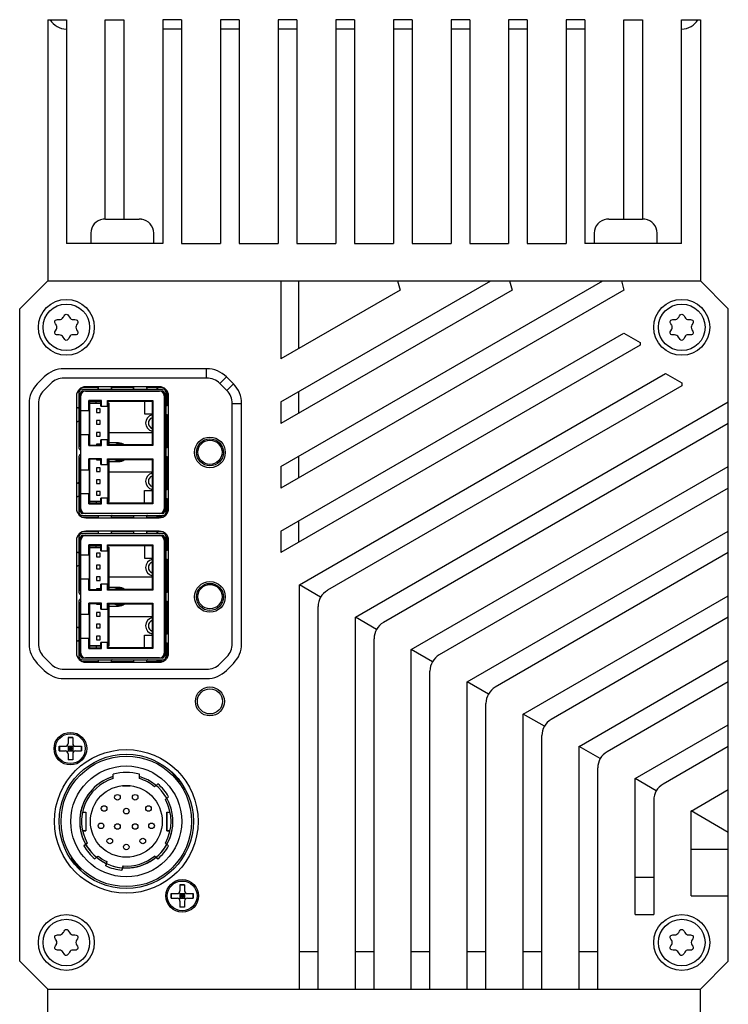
# Model space of a CAD drawing. Header units: millimetres. Extents: x 37 to 414, y 102 to 288.
# Tile 4 of 4: x 298 to 374, y 159 to 265. Entities that reach past the tile are written whole.
import ezdxf

# ---------------------------------------------------------------- set-up
doc = ezdxf.new("R2010")
doc.units = ezdxf.units.MM
doc.header["$LTSCALE"] = 23.1
doc.layers.add('00_COMPONENTS', color=7, linetype='CONTINUOUS')

msp = doc.modelspace()

# ---------------------------------------------------------------- linework, layer by layer
at = {"layer": '00_COMPONENTS'}
for p, q in [((301.46, 265.11), (301.46, 237.11)), ((301.46, 265.11), (303.46, 265.11)), ((303.46, 265.11), (303.46, 241.11)), ((307.64, 243.71), (307.64, 265.11)), ((307.64, 265.11), (309.64, 265.11)), ((309.64, 265.11), (309.64, 243.7)), ((313.82, 265.11), (313.82, 241.11)), ((315.82, 265.11), (313.82, 265.11)), ((315.82, 264.11), (313.82, 264.11)), ((315.82, 265.11), (315.82, 241.11)), ((320, 265.11), (320, 241.11)), ((322, 265.11), (320, 265.11)), ((322, 264.11), (320, 264.11)), ((322, 265.11), (322, 241.11)), ((326.18, 265.11), (326.18, 241.11)), ((328.18, 265.11), (326.18, 265.11)), ((328.18, 264.11), (326.18, 264.11)), ((328.18, 265.11), (328.18, 241.11)), ((332.36, 265.11), (332.36, 241.11)), ((334.36, 265.11), (332.36, 265.11)), ((334.36, 264.11), (332.36, 264.11)), ((334.36, 265.11), (334.36, 241.11)), ((338.54, 265.11), (338.54, 241.11)), ((340.54, 265.11), (338.54, 265.11)), ((340.54, 264.11), (338.54, 264.11)), ((340.54, 265.11), (340.54, 241.11)), ((344.72, 265.11), (344.72, 241.11)), ((346.72, 265.11), (344.72, 265.11)), ((346.72, 264.11), (344.72, 264.11)), ((346.72, 265.11), (346.72, 241.11)), ((352.9, 265.11), (350.9, 265.11)), ((350.9, 265.11), (350.9, 241.11)), ((352.9, 264.11), (350.9, 264.11)), ((352.9, 265.11), (352.9, 241.11)), ((359.08, 265.11), (357.08, 265.11)), ((357.08, 265.11), (357.08, 241.11)), ((359.08, 264.11), (357.08, 264.11)), ((359.08, 265.11), (359.08, 241.11)), ((363.26, 265.11), (365.26, 265.11)), ((363.26, 243.7), (363.26, 265.11)), ((365.26, 265.11), (365.26, 243.71)), ((369.44, 265.11), (371.46, 265.11)), ((369.44, 241.11), (369.44, 265.11)), ((369.44, 264.11), (369.46, 264.11)), ((371.46, 265.11), (371.46, 237.11)), ((307.41, 243.7), (307.41, 243.7)), ((307.65, 243.71), (308.96, 243.71)), ((308.96, 243.71), (308.96, 243.7)), ((309.96, 243.7), (309.96, 243.71)), ((309.96, 243.71), (311.26, 243.71)), ((311.5, 243.7), (311.51, 243.7)), ((361.41, 243.7), (361.41, 243.7)), ((361.65, 243.71), (362.96, 243.71)), ((362.96, 243.71), (362.96, 243.7)), ((363.96, 243.71), (365.26, 243.71)), ((363.96, 243.7), (363.96, 243.71)), ((365.5, 243.7), (365.51, 243.7)), ((306.08, 242.21), (306.08, 241.11)), ((312.83, 241.11), (312.83, 242.21)), ((360.08, 242.21), (360.08, 241.11)), ((366.83, 241.11), (366.83, 242.21)), ((313.82, 241.11), (303.46, 241.11)), ((315.82, 241.11), (320, 241.11)), ((322, 241.11), (326.18, 241.11)), ((328.18, 241.11), (332.36, 241.11)), ((334.36, 241.11), (338.54, 241.11)), ((340.54, 241.11), (344.72, 241.11)), ((346.72, 241.11), (350.9, 241.11)), ((352.9, 241.11), (357.08, 241.11)), ((369.44, 241.11), (359.08, 241.11)), ((298.46, 234.11), (301.46, 237.11)), ((301.46, 237.11), (371.46, 237.11)), ((326.46, 237.11), (326.46, 228.72)), ((326.46, 224.1), (348.99, 237.11)), ((326.46, 217.18), (360.99, 237.11)), ((328.37, 237.11), (328.37, 229.82)), ((338.99, 237.11), (339.26, 236.11)), ((350.99, 237.11), (351.26, 236.11)), ((362.99, 237.11), (363.26, 236.11)), ((371.46, 237.11), (374.46, 234.11)), ((339.26, 236.11), (326.46, 228.72)), ((351.26, 236.11), (326.46, 221.79)), ((363.26, 236.11), (326.46, 214.87)), ((298.46, 164.11), (298.46, 234.11)), ((374.46, 164.11), (374.46, 234.11)), ((326.46, 210.25), (363.26, 231.5)), ((363.26, 231.5), (364.99, 230.5)), ((364.99, 230.5), (364.99, 230.19)), ((364.99, 230.19), (326.46, 207.94)), ((318.51, 227.67), (303.2, 227.67)), ((318.51, 226.67), (318.51, 227.67)), ((328.46, 204.47), (367.73, 227.14)), ((367.73, 227.14), (369.46, 226.14)), ((301.08, 226.8), (300.34, 226.05)), ((301.79, 226.09), (301.04, 225.35)), ((318.51, 226.67), (303.2, 226.67)), ((319.93, 226.09), (320.64, 226.8)), ((320.67, 225.35), (319.93, 226.09)), ((321.38, 226.05), (320.64, 226.8)), ((369.46, 226.14), (369.46, 225.84)), ((304.9, 225.37), (304.76, 225.37)), ((304.79, 225.09), (304.79, 219.29)), ((304.96, 225.42), (304.81, 225.42)), ((304.99, 219.29), (304.99, 225.09)), ((306.87, 225.67), (305.17, 225.67)), ((305.19, 225.49), (313.78, 225.49)), ((305.19, 225.29), (313.78, 225.29)), ((305.51, 225.27), (313.46, 225.27)), ((313.43, 225.74), (305.54, 225.74)), ((306.87, 225.74), (306.87, 225.58)), ((308.31, 225.58), (308.31, 225.74)), ((310.66, 225.67), (308.31, 225.67)), ((310.66, 225.74), (310.66, 225.58)), ((312.1, 225.58), (312.1, 225.74)), ((313.16, 225.67), (312.1, 225.67)), ((313.16, 225.67), (313.16, 225.49)), ((313.79, 225.67), (313.26, 225.67)), ((313.26, 225.49), (313.26, 225.67)), ((313.98, 225.09), (313.98, 212.33)), ((314.18, 212.33), (314.18, 225.09)), ((314.26, 223.71), (314.26, 225.3)), ((320.67, 225.35), (321.38, 226.05)), ((328.37, 225.21), (328.37, 222.9)), ((369.46, 225.84), (331.46, 203.9)), ((304.54, 224.74), (304.54, 212.68)), ((305.01, 212.65), (305.01, 224.77)), ((305.89, 224.25), (305.89, 224.26)), ((307.23, 224.26), (305.89, 224.26)), ((305.89, 223.19), (305.89, 224.26)), ((305.89, 223.19), (305.89, 224.25)), ((305.89, 224.24), (305.91, 224.24)), ((305.91, 224.24), (305.95, 224.2)), ((305.91, 224.24), (305.91, 219.44)), ((307.16, 224.2), (305.95, 224.2)), ((305.95, 224.2), (305.95, 219.48)), ((305.95, 224.18), (307.16, 224.18)), ((305.95, 223.98), (307.16, 223.98)), ((307.16, 223.96), (305.95, 223.96)), ((306.66, 223.98), (306.66, 224.18)), ((307.16, 224.19), (307.23, 224.26)), ((307.16, 223.64), (307.16, 224.2)), ((307.23, 223.64), (307.23, 224.26)), ((307.89, 224.26), (312.73, 224.26)), ((307.89, 224.26), (307.96, 224.19)), ((307.89, 223.64), (307.89, 224.26)), ((307.96, 224.19), (312.66, 224.19)), ((307.96, 219.49), (307.96, 224.19)), ((312.66, 224.18), (307.96, 224.18)), ((307.96, 223.98), (308.06, 223.98)), ((308.06, 219.49), (308.06, 223.98)), ((311.86, 224.18), (311.86, 222.84)), ((312.66, 224.19), (312.73, 224.26)), ((312.66, 224.19), (312.66, 219.49)), ((312.73, 224.26), (312.73, 219.42)), ((313.96, 224.77), (313.96, 212.65)), ((313.96, 224.19), (313.98, 224.19)), ((314.43, 212.68), (314.43, 224.74)), ((326.46, 224.1), (326.46, 221.79)), ((334.46, 201.01), (374.46, 224.1)), ((299.46, 223.93), (299.46, 198.18)), ((300.46, 223.93), (300.46, 198.18)), ((304.7, 223.46), (304.54, 223.46)), ((304.79, 223.19), (304.99, 223.19)), ((305.01, 223.46), (304.99, 223.46)), ((305.01, 223.19), (305.89, 223.19)), ((307.09, 223.38), (306.69, 223.38)), ((306.69, 223.38), (306.69, 222.98)), ((306.69, 222.98), (307.09, 222.98)), ((307.09, 222.98), (307.09, 223.38)), ((307.16, 223.64), (307.96, 223.64)), ((313.98, 223.75), (313.96, 223.75)), ((313.98, 223.71), (313.96, 223.71)), ((314.43, 223.71), (314.26, 223.71)), ((321.26, 223.93), (322.26, 223.93)), ((321.26, 198.18), (321.26, 223.93)), ((322.26, 198.18), (322.26, 223.93)), ((304.54, 222.02), (304.7, 222.02)), ((304.99, 222.02), (305.01, 222.02)), ((307.09, 222.11), (306.69, 222.11)), ((306.69, 222.11), (306.69, 221.71)), ((307.09, 221.71), (307.09, 222.11)), ((311.86, 222.84), (312.66, 222.84)), ((313.96, 222.71), (313.98, 222.71)), ((313.96, 222.68), (313.98, 222.68)), ((313.98, 222.23), (313.96, 222.23)), ((314.18, 222.68), (314.26, 222.68)), ((314.26, 222.23), (314.18, 222.23)), ((314.26, 222.71), (314.43, 222.71)), ((314.26, 219.21), (314.26, 222.71)), ((306.69, 221.71), (307.09, 221.71)), ((307.09, 220.84), (306.69, 220.84)), ((306.69, 220.84), (306.69, 220.44)), ((307.09, 220.44), (307.09, 220.84)), ((308.06, 220.84), (312.66, 220.84)), ((374.46, 221.79), (337.46, 200.43)), ((304.99, 220.59), (304.79, 220.59)), ((305.89, 220.59), (305.01, 220.59)), ((305.89, 219.42), (305.89, 220.59)), ((305.89, 219.42), (305.89, 220.59)), ((306.69, 220.44), (307.09, 220.44)), ((307.96, 220.04), (307.16, 220.04)), ((307.16, 219.49), (307.16, 220.04)), ((307.23, 219.42), (307.23, 220.04)), ((307.89, 219.42), (307.89, 220.04)), ((304.79, 219.41), (304.99, 219.41)), ((305.91, 219.44), (305.89, 219.44)), ((305.89, 219.42), (307.23, 219.42)), ((305.89, 219.42), (305.89, 219.42)), ((305.95, 219.48), (305.91, 219.44)), ((305.95, 219.48), (307.16, 219.48)), ((307.09, 219.57), (306.69, 219.57)), ((306.69, 219.57), (306.69, 219.48)), ((307.09, 219.48), (307.09, 219.57)), ((307.16, 219.48), (307.16, 219.49)), ((307.23, 219.42), (307.16, 219.48)), ((307.89, 219.42), (307.96, 219.49)), ((312.73, 219.42), (307.89, 219.42)), ((312.66, 219.49), (307.96, 219.49)), ((309.06, 219.71), (308.06, 219.71)), ((312.73, 219.42), (312.66, 219.49)), ((313.96, 219.69), (313.98, 219.69)), ((313.98, 219.25), (313.96, 219.25)), ((313.98, 219.21), (313.96, 219.21)), ((314.43, 219.21), (314.26, 219.21)), ((304.79, 218.13), (304.79, 212.33)), ((304.99, 218.01), (304.79, 218.01)), ((304.99, 212.33), (304.99, 218.13)), ((305.89, 218), (305.89, 218.01)), ((307.23, 218.01), (305.89, 218.01)), ((305.89, 216.84), (305.89, 218.01)), ((305.89, 216.84), (305.89, 218)), ((305.89, 217.99), (305.91, 217.99)), ((305.91, 217.99), (305.95, 217.95)), ((305.91, 217.99), (305.91, 213.19)), ((307.16, 217.95), (305.95, 217.95)), ((305.95, 217.95), (305.95, 213.23)), ((306.69, 217.95), (306.69, 217.9)), ((306.69, 217.9), (307.09, 217.9)), ((307.09, 217.9), (307.09, 217.95)), ((307.16, 217.95), (307.23, 218.01)), ((307.16, 217.39), (307.16, 217.95)), ((307.23, 217.39), (307.23, 218.01)), ((307.89, 218.01), (307.96, 217.94)), ((307.89, 218.01), (312.73, 218.01)), ((307.89, 217.39), (307.89, 218.01)), ((307.96, 217.94), (312.66, 217.94)), ((307.96, 213.24), (307.96, 217.94)), ((308.06, 213.44), (308.06, 217.94)), ((308.06, 217.71), (309.06, 217.71)), ((312.73, 218.01), (312.66, 217.94)), ((312.66, 217.94), (312.66, 213.24)), ((312.73, 218.01), (312.73, 213.17)), ((313.96, 218.21), (313.98, 218.21)), ((313.96, 218.18), (313.98, 218.18)), ((313.98, 217.73), (313.96, 217.73)), ((314.18, 218.18), (314.26, 218.18)), ((314.26, 217.73), (314.18, 217.73)), ((314.26, 218.21), (314.43, 218.21)), ((314.26, 214.71), (314.26, 218.21)), ((328.37, 218.28), (328.37, 215.97)), ((304.79, 216.84), (304.99, 216.84)), ((305.01, 216.84), (305.89, 216.84)), ((307.09, 217.03), (306.69, 217.03)), ((306.69, 217.03), (306.69, 216.63)), ((306.69, 216.63), (307.09, 216.63)), ((307.09, 216.63), (307.09, 217.03)), ((307.16, 217.39), (307.96, 217.39)), ((308.06, 216.59), (312.66, 216.59)), ((326.46, 217.18), (326.46, 214.87)), ((340.46, 197.55), (374.46, 217.18)), ((304.99, 216.34), (304.79, 216.34)), ((307.09, 215.76), (306.69, 215.76)), ((306.69, 215.76), (306.69, 215.36)), ((307.09, 215.36), (307.09, 215.76)), ((304.7, 215.4), (304.54, 215.4)), ((305.01, 215.4), (304.99, 215.4)), ((306.69, 215.36), (307.09, 215.36)), ((307.09, 214.49), (306.69, 214.49)), ((306.69, 214.49), (306.69, 214.09)), ((307.09, 214.09), (307.09, 214.49)), ((311.86, 214.59), (312.66, 214.59)), ((311.86, 213.24), (311.86, 214.59)), ((313.96, 215.19), (313.98, 215.19)), ((313.98, 214.75), (313.96, 214.75)), ((313.98, 214.71), (313.96, 214.71)), ((314.18, 215.19), (314.26, 215.19)), ((314.26, 214.75), (314.18, 214.75)), ((314.43, 214.71), (314.26, 214.71)), ((374.46, 214.87), (343.46, 196.97)), ((304.54, 213.96), (304.7, 213.96)), ((304.99, 214.24), (304.79, 214.24)), ((304.99, 213.96), (305.01, 213.96)), ((305.89, 214.24), (305.01, 214.24)), ((305.89, 213.17), (305.89, 214.24)), ((305.89, 213.17), (305.89, 214.24)), ((305.95, 213.46), (307.16, 213.46)), ((305.95, 213.44), (307.16, 213.44)), ((306.66, 213.44), (306.66, 213.24)), ((306.69, 214.09), (307.09, 214.09)), ((307.96, 213.79), (307.16, 213.79)), ((307.16, 213.23), (307.16, 213.79)), ((307.23, 213.17), (307.23, 213.79)), ((307.89, 213.17), (307.89, 213.79)), ((307.96, 213.44), (308.06, 213.44)), ((313.96, 213.71), (313.98, 213.71)), ((313.96, 213.68), (313.98, 213.68)), ((314.26, 213.71), (314.43, 213.71)), ((314.26, 212.13), (314.26, 213.71)), ((305.91, 213.19), (305.89, 213.19)), ((305.89, 213.17), (307.23, 213.17)), ((305.95, 213.23), (305.91, 213.19)), ((305.95, 213.24), (307.16, 213.24)), ((305.95, 213.23), (307.16, 213.23)), ((307.23, 213.17), (307.16, 213.24)), ((307.96, 213.24), (307.89, 213.17)), ((312.73, 213.17), (307.89, 213.17)), ((312.66, 213.24), (307.96, 213.24)), ((307.96, 213.24), (312.66, 213.24)), ((312.73, 213.17), (312.66, 213.24)), ((313.98, 213.23), (313.96, 213.23)), ((304.76, 212.05), (304.9, 212.05)), ((304.81, 212), (304.96, 212)), ((305.17, 211.75), (306.87, 211.75)), ((313.78, 212.13), (305.19, 212.13)), ((305.19, 211.93), (313.78, 211.93)), ((313.46, 212.15), (305.51, 212.15)), ((305.54, 211.68), (313.43, 211.68)), ((306.87, 211.85), (306.87, 211.68)), ((308.31, 211.68), (308.31, 211.85)), ((308.31, 211.75), (310.66, 211.75)), ((310.66, 211.85), (310.66, 211.68)), ((312.1, 211.68), (312.1, 211.85)), ((312.1, 211.75), (313.16, 211.75)), ((313.16, 211.93), (313.16, 211.75)), ((313.26, 211.93), (313.26, 211.75)), ((313.79, 211.75), (313.26, 211.75)), ((328.37, 211.35), (328.37, 209.04)), ((313.43, 210.24), (305.54, 210.24)), ((306.87, 210.24), (306.87, 210.08)), ((308.31, 210.08), (308.31, 210.24)), ((310.66, 210.24), (310.66, 210.08)), ((312.1, 210.08), (312.1, 210.24)), ((326.46, 210.25), (326.46, 207.94)), ((346.46, 194.08), (374.46, 210.25)), ((304.54, 209.24), (304.54, 197.18)), ((304.9, 209.87), (304.76, 209.87)), ((304.79, 209.59), (304.79, 203.79)), ((304.96, 209.92), (304.81, 209.92)), ((304.99, 203.79), (304.99, 209.59)), ((305.01, 197.15), (305.01, 209.27)), ((306.87, 210.17), (305.17, 210.17)), ((305.19, 209.99), (313.78, 209.99)), ((305.19, 209.79), (313.78, 209.79)), ((305.51, 209.77), (313.46, 209.77)), ((310.66, 210.17), (308.31, 210.17)), ((313.16, 210.17), (312.1, 210.17)), ((313.16, 210.17), (313.16, 209.99)), ((313.79, 210.17), (313.26, 210.17)), ((313.26, 209.99), (313.26, 210.17)), ((313.96, 209.27), (313.96, 197.15)), ((313.98, 209.59), (313.98, 196.83)), ((314.18, 196.83), (314.18, 209.59)), ((314.26, 208.21), (314.26, 209.8)), ((314.43, 197.18), (314.43, 209.24)), ((305.89, 208.75), (305.89, 208.76)), ((307.23, 208.76), (305.89, 208.76)), ((305.89, 207.69), (305.89, 208.76)), ((305.89, 207.69), (305.89, 208.75)), ((305.89, 208.74), (305.91, 208.74)), ((305.91, 208.74), (305.95, 208.7)), ((305.91, 208.74), (305.91, 203.94)), ((307.16, 208.7), (305.95, 208.7)), ((305.95, 208.7), (305.95, 203.98)), ((305.95, 208.68), (307.16, 208.68)), ((305.95, 208.48), (307.16, 208.48)), ((307.16, 208.46), (305.95, 208.46)), ((306.66, 208.48), (306.66, 208.68)), ((307.16, 208.69), (307.23, 208.76)), ((307.16, 208.14), (307.16, 208.7)), ((307.16, 208.14), (307.96, 208.14)), ((307.23, 208.14), (307.23, 208.76)), ((307.89, 208.76), (307.96, 208.69)), ((307.89, 208.76), (312.73, 208.76)), ((307.89, 208.14), (307.89, 208.76)), ((307.96, 208.69), (312.66, 208.69)), ((307.96, 203.99), (307.96, 208.69)), ((312.66, 208.68), (307.96, 208.68)), ((307.96, 208.48), (308.06, 208.48)), ((308.06, 203.99), (308.06, 208.48)), ((311.86, 208.68), (311.86, 207.34)), ((312.66, 208.69), (312.73, 208.76)), ((312.66, 208.69), (312.66, 203.99)), ((312.73, 208.76), (312.73, 203.92)), ((313.98, 208.21), (313.96, 208.21)), ((314.43, 208.21), (314.26, 208.21)), ((304.7, 207.96), (304.54, 207.96)), ((304.79, 207.69), (304.99, 207.69)), ((305.01, 207.96), (304.99, 207.96)), ((305.01, 207.69), (305.89, 207.69)), ((307.09, 207.88), (306.69, 207.88)), ((306.69, 207.88), (306.69, 207.48)), ((306.69, 207.48), (307.09, 207.48)), ((307.09, 207.48), (307.09, 207.88)), ((311.86, 207.34), (312.66, 207.34)), ((313.96, 207.21), (313.98, 207.21)), ((314.26, 207.21), (314.43, 207.21)), ((314.26, 203.71), (314.26, 207.21)), ((374.46, 207.94), (349.46, 193.5)), ((304.54, 206.52), (304.7, 206.52)), ((304.99, 206.52), (305.01, 206.52)), ((307.09, 206.61), (306.69, 206.61)), ((306.69, 206.61), (306.69, 206.21)), ((306.69, 206.21), (307.09, 206.21)), ((307.09, 206.21), (307.09, 206.61)), ((304.99, 205.09), (304.79, 205.09)), ((305.89, 205.09), (305.01, 205.09)), ((305.89, 203.92), (305.89, 205.09)), ((305.89, 203.92), (305.89, 205.09)), ((307.09, 205.34), (306.69, 205.34)), ((306.69, 205.34), (306.69, 204.94)), ((306.69, 204.94), (307.09, 204.94)), ((307.09, 204.94), (307.09, 205.34)), ((308.06, 205.34), (312.66, 205.34)), ((304.79, 203.91), (304.99, 203.91)), ((305.91, 203.94), (305.89, 203.94)), ((305.89, 203.92), (307.23, 203.92)), ((305.89, 203.92), (305.89, 203.92)), ((305.95, 203.98), (305.91, 203.94)), ((305.95, 203.98), (307.16, 203.98)), ((307.09, 204.07), (306.69, 204.07)), ((306.69, 204.07), (306.69, 203.98)), ((307.09, 203.98), (307.09, 204.07)), ((307.96, 204.54), (307.16, 204.54)), ((307.16, 203.99), (307.16, 204.54)), ((307.16, 203.98), (307.16, 203.99)), ((307.23, 203.92), (307.16, 203.98)), ((307.23, 203.92), (307.23, 204.54)), ((307.89, 203.92), (307.89, 204.54)), ((307.89, 203.92), (307.96, 203.99)), ((312.73, 203.92), (307.89, 203.92)), ((312.66, 203.99), (307.96, 203.99)), ((309.06, 204.21), (308.06, 204.21)), ((312.73, 203.92), (312.66, 203.99)), ((328.46, 161.11), (328.46, 204.48)), ((330.73, 203.17), (328.46, 204.47)), ((313.98, 203.71), (313.96, 203.71)), ((314.43, 203.71), (314.26, 203.71)), ((352.46, 190.62), (374.46, 203.32)), ((304.79, 202.63), (304.79, 196.83)), ((304.99, 202.51), (304.79, 202.51)), ((304.99, 196.83), (304.99, 202.63)), ((307.23, 202.51), (305.89, 202.51)), ((305.89, 202.5), (305.89, 202.51)), ((305.89, 201.34), (305.89, 202.51)), ((305.89, 201.34), (305.89, 202.5)), ((305.89, 202.49), (305.91, 202.49)), ((305.91, 202.49), (305.95, 202.45)), ((305.91, 202.49), (305.91, 197.69)), ((307.16, 202.45), (305.95, 202.45)), ((305.95, 202.45), (305.95, 197.73)), ((306.69, 202.45), (306.69, 202.4)), ((306.69, 202.4), (307.09, 202.4)), ((307.09, 202.4), (307.09, 202.45)), ((307.16, 202.45), (307.23, 202.51)), ((307.16, 201.89), (307.16, 202.45)), ((307.16, 201.89), (307.96, 201.89)), ((307.23, 201.89), (307.23, 202.51)), ((307.89, 202.51), (312.73, 202.51)), ((307.89, 202.51), (307.96, 202.44)), ((307.89, 201.89), (307.89, 202.51)), ((307.96, 202.44), (312.66, 202.44)), ((307.96, 197.74), (307.96, 202.44)), ((308.06, 197.94), (308.06, 202.44)), ((308.06, 202.21), (309.06, 202.21)), ((312.73, 202.51), (312.66, 202.44)), ((312.66, 202.44), (312.66, 197.74)), ((312.73, 202.51), (312.73, 197.67)), ((313.96, 202.71), (313.98, 202.71)), ((313.98, 202.23), (313.96, 202.23)), ((314.26, 202.71), (314.43, 202.71)), ((314.26, 199.21), (314.26, 202.71)), ((330.46, 161.11), (330.46, 202.16)), ((304.79, 201.34), (304.99, 201.34)), ((305.01, 201.34), (305.89, 201.34)), ((307.09, 201.53), (306.69, 201.53)), ((306.69, 201.53), (306.69, 201.13)), ((306.69, 201.13), (307.09, 201.13)), ((307.09, 201.13), (307.09, 201.53)), ((308.06, 201.09), (312.66, 201.09)), ((336.73, 199.7), (334.46, 201.01)), ((334.46, 161.11), (334.46, 201.01)), ((374.46, 201.01), (355.46, 190.04)), ((304.7, 199.9), (304.54, 199.9)), ((305.01, 199.9), (304.99, 199.9)), ((307.09, 200.26), (306.69, 200.26)), ((306.69, 200.26), (306.69, 199.86)), ((306.69, 199.86), (307.09, 199.86)), ((307.09, 199.86), (307.09, 200.26)), ((304.99, 198.74), (304.79, 198.74)), ((305.89, 198.74), (305.01, 198.74)), ((305.89, 197.67), (305.89, 198.74)), ((305.89, 197.67), (305.89, 198.74)), ((307.09, 198.99), (306.69, 198.99)), ((306.69, 198.99), (306.69, 198.59)), ((306.69, 198.59), (307.09, 198.59)), ((307.09, 198.59), (307.09, 198.99)), ((311.86, 199.09), (312.66, 199.09)), ((311.86, 197.74), (311.86, 199.09)), ((313.98, 199.25), (313.96, 199.25)), ((313.98, 199.21), (313.96, 199.21)), ((314.43, 199.21), (314.26, 199.21)), ((336.46, 161.11), (336.46, 198.7)), ((304.54, 198.46), (304.7, 198.46)), ((304.99, 198.46), (305.01, 198.46)), ((305.91, 197.69), (305.89, 197.69)), ((305.89, 197.67), (307.23, 197.67)), ((305.89, 197.67), (305.89, 197.67)), ((305.95, 197.73), (305.91, 197.69)), ((305.95, 197.96), (307.16, 197.96)), ((305.95, 197.94), (307.16, 197.94)), ((305.95, 197.74), (307.16, 197.74)), ((305.95, 197.73), (307.16, 197.73)), ((306.66, 197.94), (306.66, 197.74)), ((307.96, 198.29), (307.16, 198.29)), ((307.16, 197.73), (307.16, 198.29)), ((307.23, 197.67), (307.16, 197.74)), ((307.23, 197.67), (307.23, 198.29)), ((307.89, 197.67), (307.89, 198.29)), ((307.96, 197.74), (307.89, 197.67)), ((312.73, 197.67), (307.89, 197.67)), ((307.96, 197.94), (308.06, 197.94)), ((312.66, 197.74), (307.96, 197.74)), ((307.96, 197.74), (312.66, 197.74)), ((312.73, 197.67), (312.66, 197.74)), ((313.96, 198.21), (313.98, 198.21)), ((313.96, 198.18), (313.98, 198.18)), ((313.98, 197.73), (313.96, 197.73)), ((314.18, 198.18), (314.26, 198.18)), ((314.26, 197.73), (314.18, 197.73)), ((314.26, 198.21), (314.43, 198.21)), ((314.26, 196.63), (314.26, 198.21)), ((342.73, 196.24), (340.46, 197.55)), ((340.46, 161.11), (340.46, 197.55)), ((301.04, 196.76), (301.79, 196.02)), ((304.76, 196.55), (304.9, 196.55)), ((304.81, 196.5), (304.96, 196.5)), ((313.78, 196.63), (305.19, 196.63)), ((313.46, 196.65), (305.51, 196.65)), ((319.93, 196.02), (320.67, 196.76)), ((300.34, 196.06), (301.08, 195.31)), ((303.2, 195.43), (318.51, 195.43)), ((305.17, 196.25), (306.87, 196.25)), ((305.19, 196.43), (313.78, 196.43)), ((305.54, 196.18), (313.43, 196.18)), ((306.87, 196.35), (306.87, 196.18)), ((308.31, 196.18), (308.31, 196.35)), ((308.31, 196.25), (310.66, 196.25)), ((310.66, 196.35), (310.66, 196.18)), ((312.1, 196.18), (312.1, 196.35)), ((312.1, 196.25), (313.16, 196.25)), ((313.16, 196.43), (313.16, 196.25)), ((313.26, 196.43), (313.26, 196.25)), ((313.79, 196.25), (313.26, 196.25)), ((320.64, 195.31), (321.38, 196.06)), ((358.46, 187.15), (374.46, 196.39)), ((303.2, 194.43), (318.51, 194.43)), ((342.46, 161.11), (342.46, 195.24)), ((348.73, 192.77), (346.46, 194.08)), ((346.46, 161.11), (346.46, 194.08)), ((374.46, 194.08), (361.46, 186.58)), ((348.46, 161.11), (348.46, 191.77)), ((354.73, 189.31), (352.46, 190.62)), ((352.46, 161.11), (352.46, 190.62)), ((364.46, 183.69), (374.46, 189.46)), ((304.14, 188.11), (303.64, 188.11)), ((303.64, 188.11), (303.64, 187.46)), ((303.64, 188.09), (304.14, 188.09)), ((304.14, 188.11), (304.14, 187.46)), ((354.46, 161.11), (354.46, 188.31)), ((302.69, 187.16), (303.34, 187.16)), ((302.69, 186.66), (302.69, 187.16)), ((302.71, 187.16), (302.71, 186.66)), ((303.55, 187.25), (304.23, 186.58)), ((303.55, 186.58), (304.23, 187.25)), ((303.64, 187.16), (304.14, 187.16)), ((303.64, 187.16), (303.64, 186.66)), ((303.89, 187.16), (303.89, 186.66)), ((304.14, 187.16), (304.14, 186.66)), ((304.44, 187.16), (305.08, 187.16)), ((305.07, 187.16), (305.07, 186.66)), ((305.08, 186.66), (305.08, 187.16)), ((358.46, 161.11), (358.46, 187.16)), ((360.73, 185.85), (358.46, 187.15)), ((374.46, 187.15), (367.46, 183.11)), ((302.69, 186.66), (303.34, 186.66)), ((303.64, 186.91), (304.14, 186.91)), ((303.64, 186.66), (304.14, 186.66)), ((303.64, 186.36), (303.64, 185.72)), ((304.14, 186.36), (304.14, 185.72)), ((304.44, 186.66), (305.08, 186.66)), ((303.64, 185.74), (304.14, 185.74)), ((304.14, 185.72), (303.64, 185.72)), ((308.49, 183.71), (308.49, 184.17)), ((308.49, 183.71), (308.49, 184.17)), ((311.29, 183.71), (311.29, 184.17)), ((311.29, 183.71), (311.29, 184.17)), ((315.87, 183.12), (314.76, 184.41)), ((360.46, 161.11), (360.46, 184.84)), ((309.49, 182.94), (309.49, 182.91)), ((309.49, 182.91), (309.49, 182.94)), ((310.29, 182.91), (309.49, 182.91)), ((309.49, 182.91), (310.29, 182.91)), ((310.29, 182.91), (310.29, 182.94)), ((310.29, 182.94), (310.29, 182.91)), ((312.92, 182.83), (313.27, 183.13)), ((312.92, 182.83), (313.27, 183.13)), ((315.78, 183.22), (315.81, 183.2)), ((366.73, 182.38), (364.46, 183.69)), ((364.46, 169.11), (364.46, 183.69)), ((314.43, 181.75), (314.08, 181.46)), ((314.08, 181.46), (314.43, 181.75)), ((370.46, 180.22), (374.46, 182.53)), ((366.46, 181.38), (366.46, 169.11)), ((305.19, 180.11), (305.54, 180.11)), ((305.19, 180.11), (305.54, 180.11)), ((305.54, 180.11), (305.54, 178.11)), ((305.54, 180.11), (305.54, 178.11)), ((314.24, 180.11), (314.58, 180.11)), ((314.24, 180.11), (314.58, 180.11)), ((314.24, 180.11), (314.24, 178.11)), ((314.24, 178.11), (314.24, 180.11)), ((374.46, 177.92), (370.46, 180.23)), ((370.46, 171.11), (370.46, 180.23)), ((305.19, 178.11), (305.54, 178.11)), ((305.54, 178.11), (305.19, 178.11)), ((314.24, 178.11), (314.58, 178.11)), ((314.58, 178.11), (314.24, 178.11)), ((305.35, 176.48), (305.7, 176.77)), ((305.7, 176.77), (305.35, 176.48)), ((314.43, 176.48), (314.08, 176.77)), ((314.08, 176.77), (314.43, 176.48)), ((306.85, 175.39), (306.5, 175.1)), ((306.5, 175.1), (306.85, 175.39)), ((312.92, 175.39), (313.27, 175.1)), ((313.27, 175.1), (312.92, 175.39)), ((370.46, 176.11), (374.46, 176.11)), ((303.91, 175.11), (305.01, 173.82)), ((303.99, 175.01), (303.96, 175.03)), ((307.68, 174.35), (307.8, 174.79)), ((307.8, 174.79), (307.68, 174.35)), ((309.54, 174.33), (309.42, 173.89)), ((309.42, 173.89), (309.54, 174.33)), ((316.14, 172.31), (315.64, 172.31)), ((315.64, 172.31), (315.64, 171.66)), ((315.64, 172.29), (316.14, 172.29)), ((316.14, 172.31), (316.14, 171.66)), ((364.46, 173.11), (366.46, 173.11)), ((314.69, 171.36), (315.34, 171.36)), ((314.69, 170.86), (314.69, 171.36)), ((314.71, 171.36), (314.71, 170.86)), ((315.55, 171.45), (316.23, 170.78)), ((315.55, 170.78), (316.23, 171.45)), ((315.64, 171.36), (316.14, 171.36)), ((315.64, 171.36), (315.64, 170.86)), ((315.89, 171.36), (315.89, 170.86)), ((316.14, 171.36), (316.14, 170.86)), ((316.44, 171.36), (317.08, 171.36)), ((317.07, 171.36), (317.07, 170.86)), ((317.08, 170.86), (317.08, 171.36)), ((314.69, 170.86), (315.34, 170.86)), ((315.64, 171.11), (316.14, 171.11)), ((315.64, 170.86), (316.14, 170.86)), ((315.64, 170.56), (315.64, 169.92)), ((316.14, 170.56), (316.14, 169.92)), ((316.44, 170.86), (317.08, 170.86)), ((370.46, 171.11), (374.46, 171.11)), ((315.64, 169.94), (316.14, 169.94)), ((316.14, 169.92), (315.64, 169.92)), ((364.46, 169.11), (366.46, 169.11)), ((330.46, 165.11), (328.46, 165.11)), ((336.46, 165.11), (334.46, 165.11)), ((342.46, 165.11), (340.46, 165.11)), ((348.46, 165.11), (346.46, 165.11)), ((354.46, 165.11), (352.46, 165.11)), ((360.46, 165.11), (358.46, 165.11)), ((301.46, 161.11), (298.46, 164.11)), ((374.46, 164.11), (371.46, 161.11)), ((301.46, 161.11), (371.46, 161.11)), ((301.46, 133.11), (301.46, 161.11)), ((371.46, 133.11), (371.46, 161.11))]:
    msp.add_line(p, q, dxfattribs=at)
for centre, radius in [((303.46, 232.11), 3), ((303.46, 232.11), 2.5), ((369.46, 232.11), 3), ((369.46, 232.11), 2.5), ((318.86, 218.69), 1.65), ((318.86, 218.69), 1.45), ((318.86, 218.71), 1.3), ((318.86, 203.19), 1.65), ((318.86, 203.19), 1.45), ((318.86, 203.21), 1.3), ((318.86, 191.98), 1.55), ((318.86, 191.98), 1.35), ((303.89, 186.91), 1.75), ((303.89, 186.91), 1.6), ((309.89, 179.11), 7.7), ((309.89, 179.11), 7.2), ((309.89, 179.11), 7), ((309.89, 179.11), 7), ((309.89, 179.11), 5.95), ((309.89, 179.11), 5.95), ((309.89, 179.11), 3.85), ((309.89, 179.11), 3.85), ((308.94, 181.69), 0.3), ((310.84, 181.69), 0.3), ((307.51, 180.49), 0.3), ((312.27, 180.49), 0.3), ((309.89, 180.21), 0.3), ((307.18, 178.63), 0.3), ((308.94, 178.56), 0.3), ((310.84, 178.56), 0.3), ((312.6, 178.63), 0.3), ((308.12, 177), 0.3), ((309.89, 176.36), 0.3), ((311.66, 177), 0.3), ((315.89, 171.11), 1.75), ((315.89, 171.11), 1.6), ((303.46, 166.11), 3), ((369.46, 166.11), 3), ((303.46, 166.11), 2.5), ((369.46, 166.11), 2.5)]:
    msp.add_circle(centre, radius, dxfattribs=at)
for centre, radius, start, end in [((307.58, 242.21), 1.5, 96.6317, 180), ((307.65, 242.12), 1.6, 89.9885, 98.6235), ((307.65, 242.1), 1.62, 89.9997, 90.7113), ((311.26, 242.12), 1.6, 81.3771, 90.0122), ((311.33, 242.21), 1.5, 0, 83.3683), ((361.58, 242.21), 1.5, 96.6317, 180), ((361.65, 242.12), 1.6, 89.9885, 98.6235), ((361.65, 242.1), 1.62, 89.9997, 90.7113), ((365.26, 242.12), 1.6, 81.3771, 90.0122), ((365.33, 242.21), 1.5, 0, 83.3683), ((302.7, 233.42), 0.488, 267.1925, 332.8075), ((304.2, 233.4), 0.462, 206.7658, 273.2342), ((368.7, 233.42), 0.488, 267.1925, 332.8075), ((370.2, 233.4), 0.462, 206.7658, 273.2342), ((302.08, 232.11), 0.372, 325.3043, 34.6957), ((304.97, 232.11), 0.488, 147.1925, 212.8075), ((368.08, 232.11), 0.372, 325.3043, 34.6957), ((370.97, 232.11), 0.488, 147.1925, 212.8075), ((302.72, 230.83), 0.462, 26.7658, 93.2342), ((304.14, 230.93), 0.372, 85.3043, 154.6957), ((368.72, 230.83), 0.462, 26.7658, 93.2342), ((370.14, 230.93), 0.372, 85.3043, 154.6957), ((303.2, 224.67), 3, 90, 135), ((318.51, 224.67), 3, 45, 90), ((303.2, 224.67), 2, 90, 135), ((318.51, 224.67), 2, 45, 90), ((302.46, 223.93), 3, 135, 180), ((302.46, 223.93), 2, 135, 180), ((305.54, 224.74), 1, 90, 180), ((305.19, 225.09), 0.4, 90, 180), ((305.19, 225.09), 0.2, 90, 180), ((305.51, 224.77), 0.5, 90, 180), ((313.43, 224.74), 1, 0, 90), ((313.46, 224.77), 0.5, 0, 90), ((313.78, 225.09), 0.4, 0, 90), ((313.78, 225.09), 0.2, 0, 90), ((319.26, 223.93), 2, 0, 45), ((319.26, 223.93), 3, 0, 45), ((312.86, 221.84), 0.9, 102.8444, 257.1556), ((312.86, 221.84), 0.6, 109.4728, 250.5276), ((305.19, 219.29), 0.4, 180, 243.2212), ((305.19, 219.29), 0.2, 180, 205.6932), ((309.06, 218.71), 0.9, 59.4623, 120.5377), ((309.06, 218.71), 1, 50.8553, 90), ((305.19, 218.13), 0.4, 116.7788, 180), ((305.19, 218.13), 0.2, 154.3069, 180), ((309.06, 218.71), 0.9, 239.4623, 300.5377), ((309.06, 218.71), 1, 270, 309.1446), ((312.86, 215.59), 0.9, 102.8444, 257.1556), ((312.86, 215.59), 0.6, 109.4728, 250.5276), ((305.54, 212.68), 1, 180, 270), ((305.19, 212.33), 0.4, 180, 270), ((305.19, 212.33), 0.2, 180, 270), ((305.51, 212.65), 0.5, 180, 270), ((313.43, 212.68), 1, 270, 360), ((313.46, 212.65), 0.5, 270, 360), ((313.78, 212.33), 0.4, 270, 360), ((313.78, 212.33), 0.2, 270, 360), ((305.54, 209.24), 1, 90, 180), ((313.43, 209.24), 1, 0, 90), ((305.19, 209.59), 0.4, 90, 180), ((305.19, 209.59), 0.2, 90, 180), ((305.51, 209.27), 0.5, 90, 180), ((313.46, 209.27), 0.5, 0, 90), ((313.78, 209.59), 0.4, 0, 90), ((313.78, 209.59), 0.2, 0, 90), ((312.86, 206.34), 0.9, 102.8444, 257.1556), ((312.86, 206.34), 0.6, 109.4728, 250.5276), ((309.06, 203.21), 0.9, 59.4623, 120.5377), ((309.06, 203.21), 1, 50.8553, 90), ((332.46, 202.16), 2, 120, 180), ((305.19, 203.79), 0.4, 180, 243.2212), ((305.19, 202.63), 0.4, 116.7788, 180), ((305.19, 203.79), 0.2, 180, 205.6932), ((305.19, 202.63), 0.2, 154.3069, 180), ((309.06, 203.21), 0.9, 239.4623, 300.5377), ((309.06, 203.21), 1, 270, 309.1446), ((312.86, 200.09), 0.9, 102.8444, 257.1556), ((312.86, 200.09), 0.6, 109.4728, 250.5276), ((338.46, 198.7), 2, 120, 180), ((302.46, 198.18), 3, 180, 225), ((302.46, 198.18), 2, 180, 225), ((319.26, 198.18), 2, 315, 360), ((319.26, 198.18), 3, 315, 360), ((305.54, 197.18), 1, 180, 270), ((305.19, 196.83), 0.4, 180, 270), ((305.19, 196.83), 0.2, 180, 270), ((305.51, 197.15), 0.5, 180, 270), ((313.43, 197.18), 1, 270, 360), ((313.46, 197.15), 0.5, 270, 360), ((313.78, 196.83), 0.4, 270, 360), ((313.78, 196.83), 0.2, 270, 360), ((344.46, 195.24), 2, 120, 180), ((303.2, 197.43), 2, 225, 270), ((318.51, 197.43), 2, 270, 315), ((303.2, 197.43), 3, 225, 270), ((318.51, 197.43), 3, 270, 315), ((350.46, 191.77), 2, 120, 180), ((356.46, 188.31), 2, 120, 180), ((303.34, 187.46), 0.3, 270, 360), ((304.44, 187.46), 0.3, 180, 270), ((303.34, 186.36), 0.3, 0, 90), ((304.44, 186.36), 0.3, 90, 180), ((362.46, 184.84), 2, 120, 180), ((309.89, 179.11), 5, 106.2602, 230.3599), ((309.89, 179.11), 5, 106.2602, 29.6302), ((309.89, 179.11), 5.25, 74.534, 105.466), ((309.89, 179.11), 5.25, 74.534, 105.466), ((309.89, 179.11), 5, 29.8213, 73.7398), ((309.89, 179.11), 5, 29.8141, 73.7398), ((309.89, 179.11), 4.8, 106.9578, 209.1931), ((309.89, 179.11), 4.8, 106.9578, 209.1931), ((309.89, 179.11), 4.8, 50.8069, 73.0422), ((309.89, 179.11), 4.8, 50.8069, 73.0422), ((309.89, 179.11), 5.25, 30.1291, 49.8709), ((309.89, 179.11), 5.25, 30.1291, 49.8709), ((368.46, 181.38), 2, 120, 180), ((309.89, 179.11), 5, 309.6409, 29.6302), ((309.89, 179.11), 4.8, 330.8069, 29.1931), ((309.89, 179.11), 4.8, 330.8069, 29.1931), ((309.89, 179.11), 5.25, 210.1291, 229.8709), ((309.89, 179.11), 5.25, 210.1291, 229.8709), ((309.89, 179.11), 5.25, 310.1291, 329.8709), ((309.89, 179.11), 5.25, 310.1291, 329.8709), ((309.89, 179.11), 4.8, 230.8069, 244.1931), ((309.89, 179.11), 4.8, 230.8069, 244.1931), ((309.89, 179.11), 4.8, 265.8069, 309.1931), ((309.89, 179.11), 4.8, 265.8069, 309.1931), ((309.89, 179.11), 5, 230.3698, 265.3597), ((309.89, 179.11), 5.25, 245.1291, 264.8709), ((309.89, 179.11), 5.25, 245.1291, 264.8709), ((309.89, 179.11), 5, 265.3698, 309.6302), ((315.34, 171.66), 0.3, 270, 360), ((316.44, 171.66), 0.3, 180, 270), ((315.34, 170.56), 0.3, 0, 90), ((316.44, 170.56), 0.3, 90, 180), ((302.7, 167.42), 0.488, 267.1925, 332.8075), ((304.2, 167.4), 0.462, 206.7658, 273.2342), ((368.7, 167.42), 0.488, 267.1925, 332.8075), ((370.2, 167.4), 0.462, 206.7658, 273.2342), ((302.08, 166.11), 0.372, 325.3043, 34.6957), ((304.97, 166.11), 0.488, 147.1925, 212.8075), ((368.08, 166.11), 0.372, 325.3043, 34.6957), ((370.97, 166.11), 0.488, 147.1925, 212.8075), ((302.72, 164.83), 0.462, 26.7658, 93.2342), ((304.14, 164.93), 0.372, 85.3043, 154.6957), ((368.72, 164.83), 0.462, 26.7658, 93.2342), ((370.14, 164.93), 0.372, 85.3043, 154.6957)]:
    msp.add_arc(centre, radius, start, end, dxfattribs=at)
for centre, major_axis, start_param, end_param in [((303.46, 266.11), (0, 2), -4.18879, -3.141593), ((369.46, 266.11), (0, 2), -3.141593, -2.094395), ((306.57, 225.58), (0.3, 0), -0.080969, 0), ((308.61, 225.58), (0.3, 0), 3.141593, 3.222561), ((310.36, 225.58), (0, 0.3), -1.651765, -1.570796), ((312.4, 225.58), (0, 0.3), 1.570796, 1.651765), ((304.7, 223.76), (0, 0.3), -3.141593, -3.060624), ((314.26, 224.01), (0.3, 0), -1.651765, -1.570796), ((304.7, 221.72), (0.3, 0), 1.489828, 1.570796), ((314.26, 222.41), (0.3, 0), 1.570796, 1.651765), ((314.26, 219.51), (0.3, 0), -1.651765, -1.570796), ((314.26, 217.91), (0.3, 0), 1.570796, 1.651765), ((304.7, 215.7), (0.3, 0), -1.570796, -1.489828), ((314.26, 215.01), (0.3, 0), -1.651765, -1.570796), ((304.7, 213.66), (0, 0.3), -0.080969, 0), ((314.26, 213.41), (0.3, 0), 1.570796, 1.651765), ((306.57, 211.85), (0.3, 0), 0, 0.080969), ((308.61, 211.85), (0.3, 0), 3.060624, 3.141593), ((310.36, 211.85), (0, 0.3), -1.570796, -1.489828), ((312.4, 211.85), (0, 0.3), 1.489828, 1.570796), ((306.57, 210.08), (0.3, 0), -0.080969, 0), ((308.61, 210.08), (0.3, 0), 3.141593, 3.222561), ((310.36, 210.08), (0, 0.3), -1.651765, -1.570796), ((312.4, 210.08), (0, 0.3), 1.570796, 1.651765), ((314.26, 208.51), (0.3, 0), -1.651765, -1.570796), ((304.7, 208.26), (0, 0.3), -3.141593, -3.060624), ((314.26, 206.91), (0.3, 0), 1.570796, 1.651765), ((304.7, 206.22), (0.3, 0), 1.489828, 1.570796), ((314.26, 204.01), (0.3, 0), -1.651765, -1.570796), ((314.26, 202.41), (0.3, 0), 1.570796, 1.651765), ((304.7, 200.2), (0.3, 0), -1.570796, -1.489828), ((314.26, 199.51), (0.3, 0), -1.651765, -1.570796), ((304.7, 198.16), (0, 0.3), -0.080969, 0), ((314.26, 197.91), (0.3, 0), 1.570796, 1.651765), ((306.57, 196.35), (0.3, 0), 0, 0.080969), ((308.61, 196.35), (0.3, 0), 3.060624, 3.141593), ((310.36, 196.35), (0, 0.3), -1.570796, -1.489828), ((312.4, 196.35), (0, 0.3), 1.489828, 1.570796)]:
    msp.add_ellipse(centre, major_axis=major_axis, ratio=1, start_param=start_param, end_param=end_param, dxfattribs=at)
for points, knots in [([(308.96, 243.7), (309.04, 243.7), (309.21, 243.7), (309.46, 243.71), (309.71, 243.7), (309.87, 243.7), (309.96, 243.7)], [0, 0, 0, 0, 0.249997, 0.5, 0.750003, 1, 1, 1, 1]), ([(362.96, 243.7), (363.04, 243.7), (363.21, 243.7), (363.46, 243.71), (363.71, 243.7), (363.87, 243.7), (363.96, 243.7)], [0, 0, 0, 0, 0.249997, 0.5, 0.750003, 1, 1, 1, 1]), ([(303.14, 233.2), (303.24, 233.41), (303.46, 233.62), (303.68, 233.41), (303.79, 233.19)], [0, 0, 0, 0, 0.495395, 1, 1, 1, 1]), ([(369.14, 233.2), (369.24, 233.41), (369.46, 233.62), (369.68, 233.41), (369.79, 233.19)], [0, 0, 0, 0, 0.495395, 1, 1, 1, 1]), ([(302.39, 232.33), (302.23, 232.55), (302.14, 232.86), (302.44, 232.95), (302.68, 232.94)], [0, 0, 0, 0, 0.520767, 1, 1, 1, 1]), ([(304.22, 232.94), (304.47, 232.95), (304.76, 232.87), (304.69, 232.58), (304.56, 232.38)], [0, 0, 0, 0, 0.504605, 1, 1, 1, 1]), ([(368.39, 232.33), (368.23, 232.55), (368.14, 232.86), (368.44, 232.95), (368.68, 232.94)], [0, 0, 0, 0, 0.520767, 1, 1, 1, 1]), ([(370.22, 232.94), (370.47, 232.95), (370.76, 232.87), (370.69, 232.58), (370.56, 232.38)], [0, 0, 0, 0, 0.504605, 1, 1, 1, 1]), ([(302.69, 231.29), (302.45, 231.28), (302.14, 231.36), (302.23, 231.68), (302.39, 231.9)], [0, 0, 0, 0, 0.483833, 1, 1, 1, 1]), ([(304.56, 231.85), (304.69, 231.65), (304.76, 231.35), (304.45, 231.27), (304.17, 231.3)], [0, 0, 0, 0, 0.479233, 1, 1, 1, 1]), ([(368.69, 231.29), (368.45, 231.28), (368.14, 231.36), (368.23, 231.68), (368.39, 231.9)], [0, 0, 0, 0, 0.483833, 1, 1, 1, 1]), ([(370.56, 231.85), (370.69, 231.65), (370.76, 231.35), (370.45, 231.27), (370.17, 231.3)], [0, 0, 0, 0, 0.479233, 1, 1, 1, 1]), ([(303.81, 231.08), (303.69, 230.84), (303.46, 230.6), (303.24, 230.82), (303.13, 231.04)], [0, 0, 0, 0, 0.516167, 1, 1, 1, 1]), ([(369.81, 231.08), (369.69, 230.84), (369.46, 230.6), (369.24, 230.82), (369.13, 231.04)], [0, 0, 0, 0, 0.516167, 1, 1, 1, 1]), ([(306.87, 225.55), (306.87, 225.54), (306.86, 225.53), (306.85, 225.51), (306.84, 225.5), (306.82, 225.49), (306.82, 225.49)], [0, 0, 0, 0, 0.304619, 0.544314, 0.758835, 1, 1, 1, 1]), ([(308.36, 225.49), (308.35, 225.49), (308.34, 225.5), (308.32, 225.51), (308.31, 225.53), (308.31, 225.54), (308.31, 225.55)], [0, 0, 0, 0, 0.24116, 0.455671, 0.695369, 1, 1, 1, 1]), ([(310.66, 225.55), (310.66, 225.54), (310.65, 225.53), (310.64, 225.51), (310.63, 225.5), (310.61, 225.49), (310.61, 225.49)], [0, 0, 0, 0, 0.304619, 0.544314, 0.758835, 1, 1, 1, 1]), ([(312.1, 225.55), (312.1, 225.54), (312.1, 225.53), (312.11, 225.51), (312.12, 225.5), (312.13, 225.5), (312.14, 225.49), (312.15, 225.49)], [0, 0, 0, 0, 0.307042, 0.549495, 0.656304, 0.762454, 1, 1, 1, 1]), ([(304.79, 223.51), (304.79, 223.51), (304.79, 223.49), (304.77, 223.48), (304.75, 223.47), (304.74, 223.47), (304.73, 223.47)], [0, 0, 0, 0, 0.24116, 0.455671, 0.695369, 1, 1, 1, 1]), ([(314.18, 223.76), (314.18, 223.76), (314.18, 223.75), (314.18, 223.74), (314.19, 223.73), (314.21, 223.72), (314.23, 223.72), (314.24, 223.72)], [0, 0, 0, 0, 0.237547, 0.343699, 0.450508, 0.69296, 1, 1, 1, 1]), ([(304.79, 221.97), (304.79, 221.98), (304.79, 221.99), (304.78, 222), (304.77, 222.01), (304.75, 222.02), (304.74, 222.02), (304.73, 222.02)], [0, 0, 0, 0, 0.237547, 0.343699, 0.450508, 0.69296, 1, 1, 1, 1]), ([(314.18, 222.66), (314.18, 222.67), (314.18, 222.68), (314.19, 222.7), (314.21, 222.71), (314.23, 222.71), (314.24, 222.71)], [0, 0, 0, 0, 0.24116, 0.455671, 0.695369, 1, 1, 1, 1]), ([(314.18, 219.26), (314.18, 219.26), (314.18, 219.25), (314.18, 219.24), (314.19, 219.23), (314.21, 219.22), (314.23, 219.22), (314.24, 219.22)], [0, 0, 0, 0, 0.237547, 0.343699, 0.450508, 0.69296, 1, 1, 1, 1]), ([(314.18, 218.16), (314.18, 218.17), (314.18, 218.18), (314.19, 218.2), (314.21, 218.21), (314.23, 218.21), (314.24, 218.21)], [0, 0, 0, 0, 0.24116, 0.455671, 0.695369, 1, 1, 1, 1]), ([(304.79, 215.45), (304.79, 215.45), (304.79, 215.43), (304.77, 215.42), (304.75, 215.41), (304.74, 215.41), (304.73, 215.41)], [0, 0, 0, 0, 0.24116, 0.455671, 0.695369, 1, 1, 1, 1]), ([(314.18, 214.76), (314.18, 214.76), (314.18, 214.75), (314.18, 214.74), (314.19, 214.73), (314.21, 214.72), (314.23, 214.72), (314.24, 214.72)], [0, 0, 0, 0, 0.237547, 0.343699, 0.450508, 0.69296, 1, 1, 1, 1]), ([(304.79, 213.91), (304.79, 213.92), (304.79, 213.93), (304.78, 213.94), (304.77, 213.95), (304.75, 213.96), (304.74, 213.96), (304.73, 213.96)], [0, 0, 0, 0, 0.237547, 0.343699, 0.450508, 0.69296, 1, 1, 1, 1]), ([(314.18, 213.66), (314.18, 213.67), (314.18, 213.68), (314.19, 213.7), (314.21, 213.71), (314.23, 213.71), (314.24, 213.71)], [0, 0, 0, 0, 0.24116, 0.455671, 0.695369, 1, 1, 1, 1]), ([(306.82, 211.93), (306.82, 211.93), (306.84, 211.93), (306.85, 211.92), (306.86, 211.9), (306.87, 211.88), (306.87, 211.88)], [0, 0, 0, 0, 0.24116, 0.455671, 0.695369, 1, 1, 1, 1]), ([(308.36, 211.93), (308.35, 211.93), (308.34, 211.93), (308.33, 211.93), (308.32, 211.92), (308.31, 211.9), (308.31, 211.88), (308.31, 211.88)], [0, 0, 0, 0, 0.237547, 0.343699, 0.450508, 0.69296, 1, 1, 1, 1]), ([(310.61, 211.93), (310.61, 211.93), (310.63, 211.93), (310.64, 211.92), (310.65, 211.9), (310.66, 211.88), (310.66, 211.88)], [0, 0, 0, 0, 0.24116, 0.455671, 0.695369, 1, 1, 1, 1]), ([(312.15, 211.93), (312.14, 211.93), (312.13, 211.93), (312.12, 211.93), (312.11, 211.92), (312.1, 211.9), (312.1, 211.88), (312.1, 211.88)], [0, 0, 0, 0, 0.237547, 0.343699, 0.450508, 0.69296, 1, 1, 1, 1]), ([(306.87, 210.05), (306.87, 210.04), (306.86, 210.03), (306.85, 210.01), (306.84, 210), (306.82, 209.99), (306.82, 209.99)], [0, 0, 0, 0, 0.304619, 0.544314, 0.758835, 1, 1, 1, 1]), ([(308.36, 209.99), (308.35, 209.99), (308.34, 210), (308.32, 210.01), (308.31, 210.03), (308.31, 210.04), (308.31, 210.05)], [0, 0, 0, 0, 0.24116, 0.455671, 0.695369, 1, 1, 1, 1]), ([(310.66, 210.05), (310.66, 210.04), (310.65, 210.03), (310.64, 210.01), (310.63, 210), (310.61, 209.99), (310.61, 209.99)], [0, 0, 0, 0, 0.304619, 0.544314, 0.758835, 1, 1, 1, 1]), ([(312.1, 210.05), (312.1, 210.04), (312.1, 210.03), (312.11, 210.01), (312.12, 210), (312.13, 210), (312.14, 209.99), (312.15, 209.99)], [0, 0, 0, 0, 0.307042, 0.549495, 0.656304, 0.762454, 1, 1, 1, 1]), ([(314.18, 208.26), (314.18, 208.26), (314.18, 208.25), (314.18, 208.24), (314.19, 208.23), (314.21, 208.22), (314.23, 208.22), (314.24, 208.22)], [0, 0, 0, 0, 0.237547, 0.343699, 0.450508, 0.69296, 1, 1, 1, 1]), ([(304.79, 208.01), (304.79, 208.01), (304.79, 207.99), (304.77, 207.98), (304.75, 207.97), (304.74, 207.97), (304.73, 207.97)], [0, 0, 0, 0, 0.24116, 0.455671, 0.695369, 1, 1, 1, 1]), ([(314.18, 207.16), (314.18, 207.17), (314.18, 207.18), (314.19, 207.2), (314.21, 207.21), (314.23, 207.21), (314.24, 207.21)], [0, 0, 0, 0, 0.24116, 0.455671, 0.695369, 1, 1, 1, 1]), ([(304.79, 206.47), (304.79, 206.48), (304.79, 206.49), (304.78, 206.5), (304.77, 206.51), (304.75, 206.52), (304.74, 206.52), (304.73, 206.52)], [0, 0, 0, 0, 0.237547, 0.343699, 0.450508, 0.69296, 1, 1, 1, 1]), ([(314.18, 203.76), (314.18, 203.76), (314.18, 203.75), (314.18, 203.74), (314.19, 203.73), (314.21, 203.72), (314.23, 203.72), (314.24, 203.72)], [0, 0, 0, 0, 0.237547, 0.343699, 0.450508, 0.69296, 1, 1, 1, 1]), ([(314.18, 202.66), (314.18, 202.67), (314.18, 202.68), (314.19, 202.7), (314.21, 202.71), (314.23, 202.71), (314.24, 202.71)], [0, 0, 0, 0, 0.24116, 0.455671, 0.695369, 1, 1, 1, 1]), ([(304.79, 199.95), (304.79, 199.95), (304.79, 199.93), (304.77, 199.92), (304.75, 199.91), (304.74, 199.91), (304.73, 199.91)], [0, 0, 0, 0, 0.24116, 0.455671, 0.695369, 1, 1, 1, 1]), ([(314.18, 199.26), (314.18, 199.26), (314.18, 199.25), (314.18, 199.24), (314.19, 199.23), (314.21, 199.22), (314.23, 199.22), (314.24, 199.22)], [0, 0, 0, 0, 0.237547, 0.343699, 0.450508, 0.69296, 1, 1, 1, 1]), ([(304.79, 198.41), (304.79, 198.42), (304.79, 198.43), (304.78, 198.44), (304.77, 198.45), (304.75, 198.46), (304.74, 198.46), (304.73, 198.46)], [0, 0, 0, 0, 0.237547, 0.343699, 0.450508, 0.69296, 1, 1, 1, 1]), ([(314.18, 198.16), (314.18, 198.17), (314.18, 198.18), (314.19, 198.2), (314.21, 198.21), (314.23, 198.21), (314.24, 198.21)], [0, 0, 0, 0, 0.24116, 0.455671, 0.695369, 1, 1, 1, 1]), ([(306.82, 196.43), (306.82, 196.43), (306.84, 196.43), (306.85, 196.42), (306.86, 196.4), (306.87, 196.38), (306.87, 196.38)], [0, 0, 0, 0, 0.24116, 0.455671, 0.695369, 1, 1, 1, 1]), ([(308.36, 196.43), (308.35, 196.43), (308.34, 196.43), (308.33, 196.43), (308.32, 196.42), (308.31, 196.4), (308.31, 196.38), (308.31, 196.38)], [0, 0, 0, 0, 0.237547, 0.343699, 0.450508, 0.69296, 1, 1, 1, 1]), ([(310.61, 196.43), (310.61, 196.43), (310.63, 196.43), (310.64, 196.42), (310.65, 196.4), (310.66, 196.38), (310.66, 196.38)], [0, 0, 0, 0, 0.24116, 0.455671, 0.695369, 1, 1, 1, 1]), ([(312.15, 196.43), (312.14, 196.43), (312.13, 196.43), (312.12, 196.43), (312.11, 196.42), (312.1, 196.4), (312.1, 196.38), (312.1, 196.38)], [0, 0, 0, 0, 0.237547, 0.343699, 0.450508, 0.69296, 1, 1, 1, 1]), ([(302.39, 166.33), (302.23, 166.55), (302.14, 166.86), (302.44, 166.95), (302.68, 166.94)], [0, 0, 0, 0, 0.520767, 1, 1, 1, 1]), ([(303.14, 167.2), (303.24, 167.41), (303.46, 167.62), (303.68, 167.41), (303.79, 167.19)], [0, 0, 0, 0, 0.495395, 1, 1, 1, 1]), ([(304.22, 166.94), (304.47, 166.95), (304.76, 166.87), (304.69, 166.58), (304.56, 166.38)], [0, 0, 0, 0, 0.504605, 1, 1, 1, 1]), ([(368.39, 166.33), (368.23, 166.55), (368.14, 166.86), (368.44, 166.95), (368.68, 166.94)], [0, 0, 0, 0, 0.520767, 1, 1, 1, 1]), ([(369.14, 167.2), (369.24, 167.41), (369.46, 167.62), (369.68, 167.41), (369.79, 167.19)], [0, 0, 0, 0, 0.495395, 1, 1, 1, 1]), ([(370.22, 166.94), (370.47, 166.95), (370.76, 166.87), (370.69, 166.58), (370.56, 166.38)], [0, 0, 0, 0, 0.504605, 1, 1, 1, 1]), ([(302.69, 165.29), (302.45, 165.28), (302.14, 165.36), (302.23, 165.68), (302.39, 165.9)], [0, 0, 0, 0, 0.483833, 1, 1, 1, 1]), ([(304.56, 165.85), (304.69, 165.65), (304.76, 165.35), (304.45, 165.27), (304.17, 165.3)], [0, 0, 0, 0, 0.479233, 1, 1, 1, 1]), ([(368.69, 165.29), (368.45, 165.28), (368.14, 165.36), (368.23, 165.68), (368.39, 165.9)], [0, 0, 0, 0, 0.483833, 1, 1, 1, 1]), ([(370.56, 165.85), (370.69, 165.65), (370.76, 165.35), (370.45, 165.27), (370.17, 165.3)], [0, 0, 0, 0, 0.479233, 1, 1, 1, 1]), ([(303.81, 165.08), (303.69, 164.84), (303.46, 164.6), (303.24, 164.82), (303.13, 165.04)], [0, 0, 0, 0, 0.516167, 1, 1, 1, 1]), ([(369.81, 165.08), (369.69, 164.84), (369.46, 164.6), (369.24, 164.82), (369.13, 165.04)], [0, 0, 0, 0, 0.516167, 1, 1, 1, 1])]:
    msp.add_open_spline(points, degree=3, knots=knots, dxfattribs=at)

doc.saveas('drawing.dxf')
